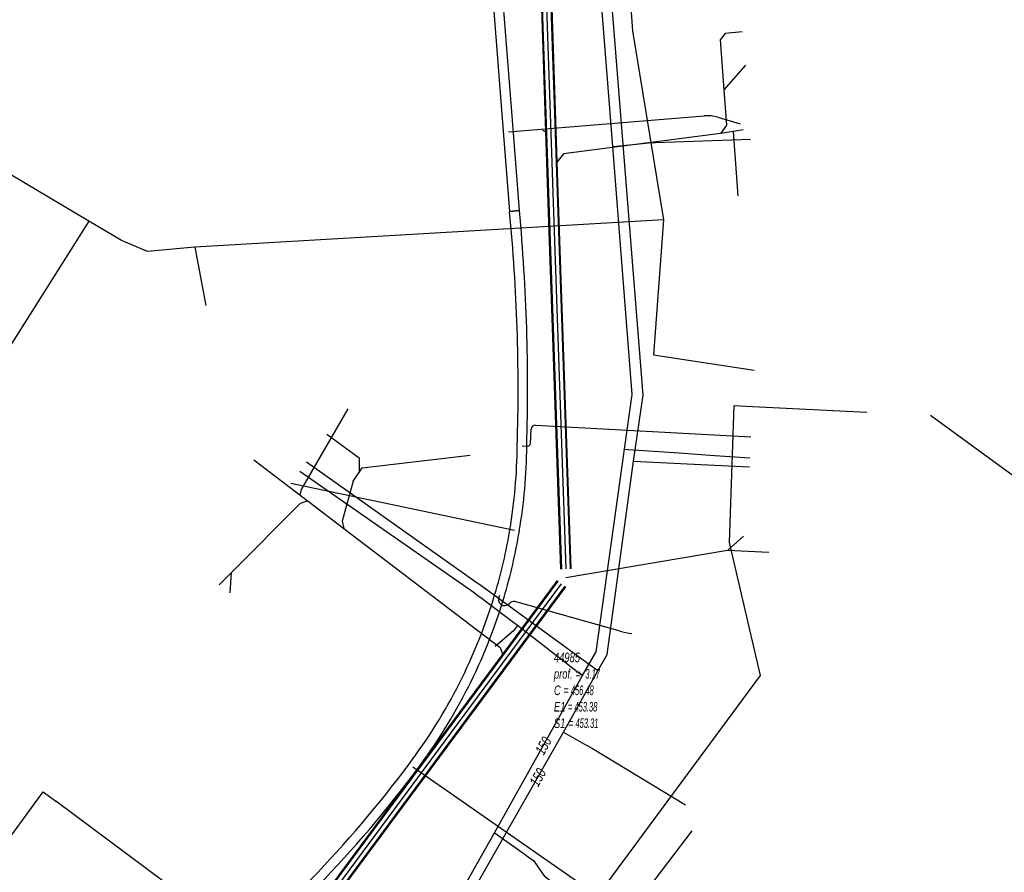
# Model space of a CAD drawing. Header units: metres. Extents: x 2695563 to 2696938, y 1260544 to 1262032.
# Tile 173 of 256: x 2696034 to 2696086, y 1261614 to 1261659. Entities that reach past the tile are written whole.
import ezdxf

# ---------------------------------------------------------------- set-up
doc = ezdxf.new("R2010")
doc.units = ezdxf.units.M
doc.header["$LTSCALE"] = 100
doc.linetypes.add('AUSGEZOGEN', pattern=[0])
doc.linetypes.add('STRICHLINIE2_S3', pattern=[0.25, 0.15, -0.1])
for name, color, linetype in [('Eau portable_Cadastre des conduites_Conduite', 171, 'AUSGEZOGEN'), ('Eau potable_Cadastre des conduites_Conduite_Texte', 171, 'AUSGEZOGEN'), ('EU_Cadastre des conduites', 24, 'AUSGEZOGEN'), ('EU_Cadastre des conduites_Regard normalisé – Texte', 24, 'AUSGEZOGEN'), ('Gaz_Cadastre des conduites_Conduite', 32, 'AUSGEZOGEN'), ('Gaz_Cadastre des conduites_Conduite_Texte', 32, 'AUSGEZOGEN'), ('Réseau électrique_Cadastre des conduite_Bord du tracé', 1, 'AUSGEZOGEN'), ('Réseau électrique_Cadastre des conduite_Tronçon de tracé', 1, 'AUSGEZOGEN'), ('TV_Cadastre des conduites_CONDUITE', 92, 'AUSGEZOGEN'), ('Télécommunications_SW_Cadastre des conduites_Bord du tracé', 94, 'AUSGEZOGEN')]:
    doc.layers.add(name, color=color, linetype=linetype)
doc.styles.add('ARIAL', font='arial.ttf')
pattern_1 = [(0, (2708005, 1273150), (6075, 6075), [6075, -6075]), (90, (2708005, 1273150), (-6075, 6075), [6075, -6075])]

# ---------------------------------------------------------------- blocks, each defined once
blk = doc.blocks.new('COMPLEXOBJECT_1801')
at = {"layer": 'Réseau électrique_Cadastre des conduite_Bord du tracé', "color": 1, "linetype": 'AUSGEZOGEN', "transparency": 33554687}
blk.add_line((6055.418, 11695.891), (6055.161, 11695.273), dxfattribs=at)
for points in [[(6055.397, 11694.973), (6056.226, 11684.356), (6058.093, 11660.496), (6058.655, 11653.288), (6058.983, 11649.083), (6059.501, 11649.124)], [(6059.501, 11649.124), (6059.183, 11653.207), (6058.612, 11660.536), (6056.745, 11684.397), (6055.898, 11695.235)]]:
    blk.add_lwpolyline(points, dxfattribs=at)
for centre, radius, start, end in [((6054.923, 11695.025), 0.997, 12.1341, 60.2523), ((6055.039, 11694.935), 0.36, 6.1398, 70.2421)]:
    blk.add_arc(centre, radius, start, end, dxfattribs=at)
blk = doc.blocks.new('COMPLEXOBJECT_1802')
at = {"layer": 'Réseau électrique_Cadastre des conduite_Bord du tracé', "color": 1, "linetype": 'AUSGEZOGEN', "transparency": 33554687}
for p, q in [((6059.501, 11649.124), (6058.983, 11649.083)), ((6042.061, 11607.404), (6042.428, 11607.064))]:
    blk.add_line(p, q, dxfattribs=at)
for centre, radius, start, end in [((5962.669, 11639.773), 96.763, 358.2342, 5.5214), ((5957.604, 11639.767), 102.326, 358.32545, 5.24655), ((6030.98, 11637.056), 28.407, 350.5287, 359.4646), ((6031.149, 11637.034), 28.738, 350.5239, 359.4869), ((6031.295, 11637.03), 28.092, 343.4111, 350.4756), ((6030.827, 11637.129), 29.072, 343.4292, 350.444), ((6031.157, 11637.08), 28.239, 322.9483, 343.395), ((6031.346, 11636.982), 28.532, 322.9383, 343.4162), ((6005.865, 11655.561), 59.562, 315.82121, 323.41874), ((6005.582, 11655.836), 60.457, 315.83152, 323.39452), ((6006.027, 11655.437), 59.359, 313.20569, 315.79893), ((6004.874, 11656.602), 61.497, 313.26119, 315.77941), ((6078.256, 11577.22), 47.111, 132.1096, 139.7493), ((6078.371, 11577.102), 46.776, 132.0849, 139.7647), ((6047.392, 11602.686), 7.119, 135.68, 138.4936), ((6047.592, 11602.504), 6.889, 135.6909, 138.5513)]:
    blk.add_arc(centre, radius, start, end, dxfattribs=at)
blk = doc.blocks.new('COMPLEXOBJECT_2131')
at = {"layer": 'Réseau électrique_Cadastre des conduite_Tronçon de tracé', "color": 1, "linetype": 'AUSGEZOGEN', "transparency": 33554687}
for centre, radius, start, end in [((6058.723, 11628.731), 0.331, 144.3771, 320.359), ((6059.187, 11628.344), 0.273, 75.9415, 139.9254)]:
    blk.add_arc(centre, radius, start, end, dxfattribs=at)
blk = doc.blocks.new('COMPLEXOBJECT_2199')
at = {"layer": 'Réseau électrique_Cadastre des conduite_Tronçon de tracé', "color": 1, "linetype": 'AUSGEZOGEN', "transparency": 33554687}
blk.add_line((6069.899, 11654.023), (6071.08, 11653.669), dxfattribs=at)
blk.add_arc((6069.377, 11652.325), 1.776, 72.9077, 95.9126, dxfattribs=at)
blk = doc.blocks.new('COMPLEXOBJECT_2200')
at = {"layer": 'Réseau électrique_Cadastre des conduite_Tronçon de tracé', "color": 1, "linetype": 'AUSGEZOGEN', "transparency": 33554687}
for p, q in [((6060.081, 11636.914), (6060.112, 11637.656)), ((6059.636, 11636.784), (6059.933, 11636.772))]:
    blk.add_line(p, q, dxfattribs=at)
for centre, radius, start, end in [((6060.342, 11637.642), 0.231, 88.6095, 176.587), ((6059.932, 11636.921), 0.149, 270.2265, 357.403)]:
    blk.add_arc(centre, radius, start, end, dxfattribs=at)
blk = doc.blocks.new('COMPLEXOBJECT_2266')
at = {"layer": 'Réseau électrique_Cadastre des conduite_Tronçon de tracé', "color": 1, "linetype": 'AUSGEZOGEN', "transparency": 33554687}
blk.add_line((6064.779, 11627.066), (6059.253, 11628.609), dxfattribs=at)
blk.add_arc((6065.694, 11630.049), 3.12, 252.9414, 264.3298, dxfattribs=at)
blk = doc.blocks.new('COMPLEXOBJECT_2267')
at = {"layer": 'Réseau électrique_Cadastre des conduite_Tronçon de tracé', "color": 1, "linetype": 'AUSGEZOGEN', "transparency": 33554687}
for p, q in [((6044.685, 11611.074), (6035.199, 11618.143)), ((6042.495, 11608.276), (6044.743, 11610.643))]:
    blk.add_line(p, q, dxfattribs=at)
for centre, radius, start, end in [((6044.514, 11610.832), 0.297, 320.5399, 54.7886), ((6042.833, 11607.875), 0.524, 130.1612, 227.6577)]:
    blk.add_arc(centre, radius, start, end, dxfattribs=at)

msp = doc.modelspace()

# ---------------------------------------------------------------- hatches: boundary and pattern name
at = {"layer": 'Réseau électrique_Cadastre des conduite_Bord du tracé', "lineweight": 18, "transparency": 33554687}
h = msp.add_hatch(dxfattribs=at)
h.set_pattern_fill('MUSTER', color=1, scale=6075, style=0, pattern_type=2)
h.set_pattern_definition(pattern_1)
h.paths.add_polyline_path([(2696060.471, 1261648.934), (2696060.153, 1261653.017), (2696059.582, 1261660.346), (2696057.715, 1261684.207), (2696056.868, 1261695.045), (2696056.862, 1261695.071), (2696056.855, 1261695.097), (2696056.848, 1261695.123), (2696056.84, 1261695.149), (2696056.831, 1261695.175), (2696056.821, 1261695.2), (2696056.811, 1261695.225), (2696056.8, 1261695.25), (2696056.789, 1261695.274), (2696056.776, 1261695.298), (2696056.764, 1261695.322), (2696056.75, 1261695.345), (2696056.736, 1261695.368), (2696056.721, 1261695.391), (2696056.706, 1261695.413), (2696056.69, 1261695.435), (2696056.673, 1261695.456), (2696056.656, 1261695.477), (2696056.639, 1261695.498), (2696056.62, 1261695.518), (2696056.602, 1261695.537), (2696056.582, 1261695.556), (2696056.563, 1261695.574), (2696056.542, 1261695.592), (2696056.522, 1261695.61), (2696056.5, 1261695.626), (2696056.479, 1261695.642), (2696056.457, 1261695.658), (2696056.434, 1261695.673), (2696056.411, 1261695.687), (2696056.388, 1261695.701), (2696056.131, 1261695.083), (2696056.143, 1261695.078), (2696056.155, 1261695.073), (2696056.167, 1261695.068), (2696056.178, 1261695.062), (2696056.19, 1261695.056), (2696056.201, 1261695.049), (2696056.212, 1261695.042), (2696056.222, 1261695.034), (2696056.233, 1261695.027), (2696056.243, 1261695.018), (2696056.252, 1261695.01), (2696056.262, 1261695.001), (2696056.271, 1261694.991), (2696056.28, 1261694.982), (2696056.288, 1261694.972), (2696056.296, 1261694.962), (2696056.304, 1261694.951), (2696056.311, 1261694.941), (2696056.318, 1261694.93), (2696056.324, 1261694.918), (2696056.33, 1261694.907), (2696056.336, 1261694.895), (2696056.341, 1261694.883), (2696056.346, 1261694.871), (2696056.35, 1261694.859), (2696056.354, 1261694.847), (2696056.358, 1261694.834), (2696056.361, 1261694.821), (2696056.363, 1261694.809), (2696056.365, 1261694.796), (2696056.367, 1261694.783), (2696057.196, 1261684.166), (2696059.063, 1261660.306), (2696059.625, 1261653.098), (2696059.953, 1261648.893)], flags=0)
h = msp.add_hatch(dxfattribs=at)
h.set_pattern_fill('MUSTER', color=1, scale=6075, style=0, pattern_type=2)
h.set_pattern_definition(pattern_1)
h.paths.add_polyline_path([(2696059.953, 1261648.893), (2696059.99, 1261648.498), (2696060.026, 1261648.102), (2696060.06, 1261647.707), (2696060.093, 1261647.311), (2696060.124, 1261646.915), (2696060.153, 1261646.519), (2696060.181, 1261646.123), (2696060.207, 1261645.727), (2696060.231, 1261645.331), (2696060.254, 1261644.935), (2696060.275, 1261644.538), (2696060.294, 1261644.142), (2696060.312, 1261643.745), (2696060.329, 1261643.349), (2696060.343, 1261642.952), (2696060.356, 1261642.555), (2696060.368, 1261642.158), (2696060.377, 1261641.761), (2696060.386, 1261641.364), (2696060.392, 1261640.967), (2696060.397, 1261640.57), (2696060.4, 1261640.173), (2696060.402, 1261639.777), (2696060.402, 1261639.38), (2696060.4, 1261638.983), (2696060.397, 1261638.586), (2696060.392, 1261638.189), (2696060.385, 1261637.792), (2696060.377, 1261637.395), (2696060.367, 1261636.998), (2696060.356, 1261636.601), (2696060.354, 1261636.458), (2696060.352, 1261636.315), (2696060.349, 1261636.172), (2696060.345, 1261636.029), (2696060.34, 1261635.887), (2696060.335, 1261635.744), (2696060.329, 1261635.601), (2696060.322, 1261635.458), (2696060.315, 1261635.316), (2696060.307, 1261635.173), (2696060.298, 1261635.03), (2696060.288, 1261634.888), (2696060.278, 1261634.745), (2696060.267, 1261634.603), (2696060.255, 1261634.46), (2696060.243, 1261634.318), (2696060.229, 1261634.175), (2696060.216, 1261634.033), (2696060.201, 1261633.891), (2696060.186, 1261633.749), (2696060.17, 1261633.607), (2696060.153, 1261633.465), (2696060.135, 1261633.323), (2696060.117, 1261633.181), (2696060.098, 1261633.04), (2696060.079, 1261632.898), (2696060.058, 1261632.757), (2696060.037, 1261632.615), (2696060.016, 1261632.474), (2696059.993, 1261632.333), (2696059.97, 1261632.192), (2696059.951, 1261632.082), (2696059.932, 1261631.972), (2696059.913, 1261631.862), (2696059.893, 1261631.752), (2696059.872, 1261631.642), (2696059.851, 1261631.532), (2696059.83, 1261631.423), (2696059.808, 1261631.313), (2696059.786, 1261631.203), (2696059.763, 1261631.094), (2696059.74, 1261630.985), (2696059.717, 1261630.875), (2696059.693, 1261630.766), (2696059.668, 1261630.657), (2696059.644, 1261630.548), (2696059.618, 1261630.44), (2696059.593, 1261630.331), (2696059.567, 1261630.222), (2696059.54, 1261630.114), (2696059.513, 1261630.005), (2696059.486, 1261629.897), (2696059.458, 1261629.789), (2696059.43, 1261629.681), (2696059.401, 1261629.573), (2696059.372, 1261629.465), (2696059.342, 1261629.357), (2696059.312, 1261629.249), (2696059.282, 1261629.142), (2696059.251, 1261629.034), (2696059.22, 1261628.927), (2696059.188, 1261628.82), (2696059.093, 1261628.509), (2696058.995, 1261628.199), (2696058.893, 1261627.89), (2696058.788, 1261627.583), (2696058.679, 1261627.277), (2696058.567, 1261626.972), (2696058.451, 1261626.668), (2696058.331, 1261626.366), (2696058.208, 1261626.065), (2696058.082, 1261625.765), (2696057.952, 1261625.467), (2696057.819, 1261625.171), (2696057.682, 1261624.876), (2696057.542, 1261624.582), (2696057.399, 1261624.29), (2696057.252, 1261624), (2696057.102, 1261623.712), (2696056.949, 1261623.425), (2696056.792, 1261623.14), (2696056.632, 1261622.857), (2696056.469, 1261622.576), (2696056.303, 1261622.297), (2696056.133, 1261622.02), (2696055.96, 1261621.744), (2696055.785, 1261621.471), (2696055.605, 1261621.2), (2696055.423, 1261620.93), (2696055.238, 1261620.663), (2696055.05, 1261620.398), (2696054.858, 1261620.136), (2696054.664, 1261619.875), (2696054.512, 1261619.671), (2696054.359, 1261619.467), (2696054.205, 1261619.264), (2696054.05, 1261619.062), (2696053.894, 1261618.86), (2696053.737, 1261618.659), (2696053.58, 1261618.459), (2696053.422, 1261618.259), (2696053.262, 1261618.06), (2696053.102, 1261617.862), (2696052.941, 1261617.665), (2696052.78, 1261617.468), (2696052.617, 1261617.272), (2696052.454, 1261617.076), (2696052.29, 1261616.881), (2696052.125, 1261616.687), (2696051.959, 1261616.494), (2696051.792, 1261616.301), (2696051.624, 1261616.109), (2696051.456, 1261615.918), (2696051.287, 1261615.728), (2696051.117, 1261615.538), (2696050.946, 1261615.349), (2696050.775, 1261615.16), (2696050.602, 1261614.973), (2696050.429, 1261614.786), (2696050.255, 1261614.6), (2696050.08, 1261614.415), (2696049.905, 1261614.23), (2696049.728, 1261614.046), (2696049.551, 1261613.863), (2696049.491, 1261613.801), (2696049.43, 1261613.739), (2696049.369, 1261613.677), (2696049.309, 1261613.615), (2696049.248, 1261613.553), (2696049.187, 1261613.492), (2696049.126, 1261613.43), (2696049.065, 1261613.369), (2696049.004, 1261613.307), (2696048.942, 1261613.246), (2696048.881, 1261613.185), (2696048.819, 1261613.124), (2696048.758, 1261613.063), (2696048.696, 1261613.002), (2696048.635, 1261612.941), (2696048.573, 1261612.88), (2696048.511, 1261612.82), (2696048.449, 1261612.759), (2696048.387, 1261612.699), (2696048.325, 1261612.638), (2696048.262, 1261612.578), (2696048.2, 1261612.518), (2696048.138, 1261612.458), (2696048.075, 1261612.398), (2696048.012, 1261612.338), (2696047.95, 1261612.278), (2696047.887, 1261612.218), (2696047.824, 1261612.158), (2696047.761, 1261612.099), (2696047.698, 1261612.039), (2696047.635, 1261611.98), (2696047.485, 1261611.844), (2696047.336, 1261611.707), (2696047.187, 1261611.569), (2696047.038, 1261611.431), (2696046.891, 1261611.293), (2696046.744, 1261611.153), (2696046.597, 1261611.013), (2696046.451, 1261610.872), (2696046.306, 1261610.731), (2696046.161, 1261610.589), (2696046.017, 1261610.447), (2696045.874, 1261610.304), (2696045.731, 1261610.16), (2696045.589, 1261610.016), (2696045.447, 1261609.871), (2696045.306, 1261609.725), (2696045.166, 1261609.579), (2696045.026, 1261609.432), (2696044.887, 1261609.285), (2696044.749, 1261609.137), (2696044.611, 1261608.988), (2696044.474, 1261608.839), (2696044.338, 1261608.689), (2696044.202, 1261608.539), (2696044.066, 1261608.388), (2696043.932, 1261608.236), (2696043.798, 1261608.084), (2696043.665, 1261607.931), (2696043.532, 1261607.778), (2696043.4, 1261607.624), (2696043.269, 1261607.47), (2696043.261, 1261607.462), (2696043.253, 1261607.454), (2696043.245, 1261607.446), (2696043.238, 1261607.438), (2696043.23, 1261607.43), (2696043.222, 1261607.421), (2696043.214, 1261607.413), (2696043.206, 1261607.405), (2696043.199, 1261607.397), (2696043.191, 1261607.389), (2696043.183, 1261607.381), (2696043.175, 1261607.372), (2696043.168, 1261607.364), (2696043.16, 1261607.356), (2696043.152, 1261607.348), (2696043.145, 1261607.339), (2696043.137, 1261607.331), (2696043.129, 1261607.323), (2696043.122, 1261607.314), (2696043.114, 1261607.306), (2696043.106, 1261607.298), (2696043.099, 1261607.29), (2696043.091, 1261607.281), (2696043.084, 1261607.273), (2696043.076, 1261607.264), (2696043.069, 1261607.256), (2696043.061, 1261607.248), (2696043.053, 1261607.239), (2696043.046, 1261607.231), (2696043.038, 1261607.222), (2696043.031, 1261607.214), (2696043.398, 1261606.874), (2696043.405, 1261606.882), (2696043.413, 1261606.891), (2696043.42, 1261606.899), (2696043.427, 1261606.907), (2696043.435, 1261606.915), (2696043.442, 1261606.924), (2696043.45, 1261606.932), (2696043.457, 1261606.94), (2696043.465, 1261606.948), (2696043.472, 1261606.957), (2696043.48, 1261606.965), (2696043.487, 1261606.973), (2696043.495, 1261606.981), (2696043.502, 1261606.989), (2696043.51, 1261606.997), (2696043.517, 1261607.006), (2696043.525, 1261607.014), (2696043.532, 1261607.022), (2696043.54, 1261607.03), (2696043.548, 1261607.038), (2696043.555, 1261607.046), (2696043.563, 1261607.054), (2696043.57, 1261607.062), (2696043.578, 1261607.07), (2696043.586, 1261607.078), (2696043.593, 1261607.086), (2696043.601, 1261607.094), (2696043.609, 1261607.102), (2696043.617, 1261607.11), (2696043.624, 1261607.118), (2696043.632, 1261607.126), (2696043.763, 1261607.28), (2696043.895, 1261607.434), (2696044.027, 1261607.587), (2696044.16, 1261607.739), (2696044.293, 1261607.891), (2696044.428, 1261608.042), (2696044.563, 1261608.193), (2696044.698, 1261608.343), (2696044.834, 1261608.492), (2696044.971, 1261608.641), (2696045.109, 1261608.79), (2696045.247, 1261608.937), (2696045.386, 1261609.084), (2696045.525, 1261609.231), (2696045.665, 1261609.377), (2696045.806, 1261609.522), (2696045.947, 1261609.667), (2696046.089, 1261609.811), (2696046.232, 1261609.954), (2696046.375, 1261610.097), (2696046.519, 1261610.239), (2696046.663, 1261610.381), (2696046.808, 1261610.522), (2696046.954, 1261610.662), (2696047.1, 1261610.802), (2696047.247, 1261610.941), (2696047.394, 1261611.08), (2696047.542, 1261611.217), (2696047.691, 1261611.355), (2696047.84, 1261611.491), (2696047.99, 1261611.627), (2696048.053, 1261611.687), (2696048.117, 1261611.747), (2696048.18, 1261611.807), (2696048.243, 1261611.867), (2696048.306, 1261611.927), (2696048.369, 1261611.987), (2696048.432, 1261612.047), (2696048.495, 1261612.108), (2696048.558, 1261612.168), (2696048.621, 1261612.229), (2696048.683, 1261612.29), (2696048.746, 1261612.35), (2696048.808, 1261612.411), (2696048.871, 1261612.472), (2696048.933, 1261612.533), (2696048.995, 1261612.594), (2696049.057, 1261612.656), (2696049.119, 1261612.717), (2696049.181, 1261612.778), (2696049.243, 1261612.84), (2696049.305, 1261612.901), (2696049.366, 1261612.963), (2696049.428, 1261613.025), (2696049.489, 1261613.087), (2696049.551, 1261613.149), (2696049.612, 1261613.211), (2696049.673, 1261613.273), (2696049.734, 1261613.335), (2696049.795, 1261613.397), (2696049.856, 1261613.46), (2696049.917, 1261613.522), (2696050.096, 1261613.707), (2696050.274, 1261613.893), (2696050.452, 1261614.079), (2696050.628, 1261614.267), (2696050.804, 1261614.455), (2696050.979, 1261614.644), (2696051.153, 1261614.833), (2696051.327, 1261615.023), (2696051.499, 1261615.214), (2696051.671, 1261615.406), (2696051.842, 1261615.599), (2696052.012, 1261615.792), (2696052.181, 1261615.986), (2696052.35, 1261616.18), (2696052.517, 1261616.376), (2696052.684, 1261616.572), (2696052.85, 1261616.769), (2696053.015, 1261616.966), (2696053.179, 1261617.164), (2696053.343, 1261617.363), (2696053.505, 1261617.563), (2696053.667, 1261617.763), (2696053.828, 1261617.964), (2696053.988, 1261618.166), (2696054.147, 1261618.368), (2696054.306, 1261618.571), (2696054.463, 1261618.775), (2696054.62, 1261618.979), (2696054.775, 1261619.184), (2696054.93, 1261619.39), (2696055.084, 1261619.596), (2696055.281, 1261619.86), (2696055.474, 1261620.126), (2696055.665, 1261620.394), (2696055.853, 1261620.664), (2696056.037, 1261620.936), (2696056.218, 1261621.211), (2696056.396, 1261621.487), (2696056.571, 1261621.766), (2696056.743, 1261622.047), (2696056.911, 1261622.329), (2696057.076, 1261622.614), (2696057.238, 1261622.9), (2696057.396, 1261623.189), (2696057.552, 1261623.479), (2696057.703, 1261623.77), (2696057.852, 1261624.064), (2696057.997, 1261624.359), (2696058.138, 1261624.656), (2696058.277, 1261624.955), (2696058.411, 1261625.255), (2696058.543, 1261625.556), (2696058.67, 1261625.859), (2696058.795, 1261626.164), (2696058.915, 1261626.47), (2696059.033, 1261626.777), (2696059.146, 1261627.086), (2696059.257, 1261627.396), (2696059.363, 1261627.707), (2696059.466, 1261628.02), (2696059.565, 1261628.333), (2696059.661, 1261628.648), (2696059.694, 1261628.758), (2696059.726, 1261628.868), (2696059.757, 1261628.979), (2696059.788, 1261629.089), (2696059.819, 1261629.2), (2696059.85, 1261629.311), (2696059.88, 1261629.421), (2696059.909, 1261629.532), (2696059.938, 1261629.643), (2696059.967, 1261629.755), (2696059.995, 1261629.866), (2696060.023, 1261629.977), (2696060.05, 1261630.089), (2696060.077, 1261630.201), (2696060.103, 1261630.312), (2696060.129, 1261630.424), (2696060.154, 1261630.536), (2696060.18, 1261630.648), (2696060.204, 1261630.76), (2696060.228, 1261630.873), (2696060.252, 1261630.985), (2696060.275, 1261631.097), (2696060.298, 1261631.21), (2696060.321, 1261631.322), (2696060.343, 1261631.435), (2696060.364, 1261631.548), (2696060.385, 1261631.661), (2696060.406, 1261631.774), (2696060.426, 1261631.887), (2696060.446, 1261632), (2696060.465, 1261632.113), (2696060.489, 1261632.256), (2696060.511, 1261632.399), (2696060.533, 1261632.543), (2696060.555, 1261632.686), (2696060.575, 1261632.83), (2696060.595, 1261632.973), (2696060.614, 1261633.117), (2696060.633, 1261633.261), (2696060.651, 1261633.405), (2696060.668, 1261633.549), (2696060.684, 1261633.693), (2696060.699, 1261633.837), (2696060.714, 1261633.981), (2696060.728, 1261634.126), (2696060.742, 1261634.27), (2696060.754, 1261634.415), (2696060.766, 1261634.559), (2696060.777, 1261634.704), (2696060.788, 1261634.848), (2696060.797, 1261634.993), (2696060.806, 1261635.138), (2696060.815, 1261635.283), (2696060.822, 1261635.427), (2696060.829, 1261635.572), (2696060.835, 1261635.717), (2696060.84, 1261635.862), (2696060.845, 1261636.007), (2696060.849, 1261636.152), (2696060.852, 1261636.297), (2696060.854, 1261636.442), (2696060.856, 1261636.587), (2696060.867, 1261636.986), (2696060.876, 1261637.384), (2696060.884, 1261637.783), (2696060.89, 1261638.182), (2696060.895, 1261638.58), (2696060.898, 1261638.979), (2696060.9, 1261639.378), (2696060.9, 1261639.776), (2696060.898, 1261640.175), (2696060.895, 1261640.574), (2696060.89, 1261640.973), (2696060.884, 1261641.371), (2696060.876, 1261641.77), (2696060.867, 1261642.168), (2696060.856, 1261642.567), (2696060.844, 1261642.966), (2696060.83, 1261643.364), (2696060.814, 1261643.762), (2696060.797, 1261644.161), (2696060.778, 1261644.559), (2696060.758, 1261644.957), (2696060.736, 1261645.355), (2696060.713, 1261645.754), (2696060.688, 1261646.151), (2696060.662, 1261646.549), (2696060.634, 1261646.947), (2696060.604, 1261647.345), (2696060.573, 1261647.742), (2696060.541, 1261648.14), (2696060.507, 1261648.537), (2696060.471, 1261648.934)], flags=0)

# ---------------------------------------------------------------- linework, layer by layer
at = {"layer": 'Eau portable_Cadastre des conduites_Conduite', "color": 7, "linetype": 'AUSGEZOGEN', "transparency": 33554687}
msp.add_line((2696058.043, 1261628.911), (2696048.948, 1261635.25), dxfattribs=at)
for points in [[(2696056.955, 1261612.383), (2696059.163, 1261616.294), (2696063.785, 1261624.548), (2696064.493, 1261625.78), (2696065.979, 1261636.418), (2696066.388, 1261639.279), (2696065.371, 1261652.298), (2696062.637, 1261686.824), (2696062.61, 1261687.259), (2696062.551, 1261688.213)], [(2696065.371, 1261652.298), (2696065.558, 1261652.316), (2696067.101, 1261652.47), (2696067.391, 1261652.498), (2696067.611, 1261652.506), (2696072.581, 1261652.675)], [(2696065.979, 1261636.418), (2696066.166, 1261636.405), (2696068.842, 1261636.222), (2696070.458, 1261636.112), (2696072.556, 1261635.969)], [(2696060.373, 1261627.167), (2696060.105, 1261627.367), (2696059.755, 1261627.63), (2696058.669, 1261628.442), (2696058.509, 1261628.562), (2696058.245, 1261628.76), (2696058.043, 1261628.911)], [(2696063.785, 1261624.548), (2696063.496, 1261624.737), (2696060.373, 1261627.167), (2696060.165, 1261626.89), (2696059.201, 1261626.061)], [(2696059.163, 1261616.294), (2696059.316, 1261616.185), (2696059.52, 1261616.039), (2696060.773, 1261615.145), (2696060.936, 1261615.029), (2696061.099, 1261614.912), (2696061.222, 1261614.824)], [(2696061.222, 1261614.824), (2696061.471, 1261614.461), (2696061.764, 1261614.032), (2696064.639, 1261611.79)]]:
    msp.add_lwpolyline(points, dxfattribs=at)
at = {"layer": 'EU_Cadastre des conduites', "linetype": 'AUSGEZOGEN', "transparency": 33554687}
for p, q in [((2696060.926, 1261680.138), (2696061.913, 1261650.939)), ((2696060.946, 1261680.139), (2696061.933, 1261650.939)), ((2696060.966, 1261680.139), (2696061.953, 1261650.94)), ((2696061.426, 1261680.155), (2696062.413, 1261650.956)), ((2696061.446, 1261680.155), (2696062.433, 1261650.957)), ((2696061.466, 1261680.156), (2696062.453, 1261650.957)), ((2696061.913, 1261650.939), (2696061.95, 1261649.861)), ((2696061.933, 1261650.939), (2696061.97, 1261649.861)), ((2696061.953, 1261650.94), (2696061.99, 1261649.862)), ((2696062.413, 1261650.956), (2696062.45, 1261649.878)), ((2696062.433, 1261650.957), (2696062.47, 1261649.879)), ((2696062.453, 1261650.957), (2696062.49, 1261649.879)), ((2696061.95, 1261649.861), (2696062.631, 1261630.123)), ((2696061.97, 1261649.861), (2696062.651, 1261630.123)), ((2696061.99, 1261649.862), (2696062.671, 1261630.124)), ((2696062.45, 1261649.878), (2696063.131, 1261630.14)), ((2696062.47, 1261649.879), (2696063.151, 1261630.141)), ((2696062.49, 1261649.879), (2696063.171, 1261630.141)), ((2696062.448, 1261629.523), (2696056.995, 1261622.16)), ((2696062.464, 1261629.511), (2696057.011, 1261622.148)), ((2696062.48, 1261629.499), (2696057.027, 1261622.136)), ((2696062.85, 1261629.225), (2696057.397, 1261621.862)), ((2696062.866, 1261629.213), (2696057.413, 1261621.85)), ((2696062.882, 1261629.201), (2696057.429, 1261621.838)), ((2696056.995, 1261622.16), (2696043.274, 1261603.655)), ((2696057.011, 1261622.148), (2696043.29, 1261603.643)), ((2696057.027, 1261622.136), (2696043.306, 1261603.631)), ((2696057.397, 1261621.862), (2696043.676, 1261603.357)), ((2696057.413, 1261621.85), (2696043.692, 1261603.345)), ((2696057.429, 1261621.838), (2696043.708, 1261603.333))]:
    msp.add_line(p, q, dxfattribs=at)
at = {"layer": 'EU_Cadastre des conduites', "color": 255, "transparency": 33554687}
for p, q in [((2696061.196, 1261680.147), (2696062.183, 1261650.948)), ((2696062.183, 1261650.948), (2696062.22, 1261649.87)), ((2696062.22, 1261649.87), (2696062.901, 1261630.132)), ((2696062.665, 1261629.362), (2696057.212, 1261621.999)), ((2696057.212, 1261621.999), (2696043.491, 1261603.494))]:
    msp.add_line(p, q, dxfattribs=at)
at = {"layer": 'EU_Cadastre des conduites', "color": 24, "linetype": 'AUSGEZOGEN', "transparency": 33554687}
for p, q in [((2696072.32, 1261656.57), (2696071.189, 1261655.269)), ((2696061.684, 1261653.151), (2696061.862, 1261653.06)), ((2696072.2, 1261653.17), (2696071.7, 1261653.088)), ((2696071.93, 1261649.7), (2696071.7, 1261653.088)), ((2696072.217, 1261631.86), (2696071.373, 1261631.094)), ((2696071.373, 1261631.094), (2696062.9, 1261629.67)), ((2696073.539, 1261630.989), (2696071.373, 1261631.094)), ((2696044.73, 1261629.307), (2696045.368, 1261629.946)), ((2696045.306, 1261628.873), (2696045.367, 1261629.94))]:
    msp.add_line(p, q, dxfattribs=at)
for points in [[(2696072.15, 1261658.31), (2696071.26, 1261658.22), (2696070.99, 1261657.9), (2696071.189, 1261655.269), (2696071.33, 1261653.42), (2696071.02, 1261652.976)], [(2696071.7, 1261653.088), (2696071.02, 1261652.976), (2696062.789, 1261651.916), (2696062.431, 1261651.474)], [(2696051.475, 1261638.538), (2696049.028, 1261634.299), (2696048.963, 1261634.012)], [(2696050.379, 1261637.207), (2696052.074, 1261635.969), (2696052.062, 1261635.19)], [(2696051.749, 1261634.738), (2696052.233, 1261635.437), (2696057.894, 1261636.098)], [(2696046.545, 1261635.859), (2696049.108, 1261633.901), (2696049.386, 1261633.694), (2696051.264, 1261632.263), (2696059.463, 1261626.013), (2696059.598, 1261625.637)], [(2696051.749, 1261634.738), (2696051.168, 1261632.647), (2696051.272, 1261632.257)], [(2696045.366, 1261629.945), (2696048.997, 1261633.585), (2696049.363, 1261633.712)]]:
    msp.add_lwpolyline(points, dxfattribs=at)
at = {"layer": 'Gaz_Cadastre des conduites_Conduite', "color": 32, "linetype": 'AUSGEZOGEN', "transparency": 33554687}
msp.add_line((2696064.579, 1261624.788), (2696058.51, 1261629.205), dxfattribs=at)
for points in [[(2696057.393, 1261612.107), (2696062.777, 1261621.569), (2696064.579, 1261624.788), (2696065.064, 1261625.645), (2696066.459, 1261635.785), (2696066.958, 1261639.252), (2696063.1, 1261687.707)], [(2696058.51, 1261629.205), (2696058.14, 1261629.468), (2696049.305, 1261635.738)], [(2696066.459, 1261635.785), (2696068.908, 1261635.666), (2696070.698, 1261635.579), (2696072.533, 1261635.49)], [(2696062.777, 1261621.569), (2696063.879, 1261620.945), (2696064.054, 1261620.846), (2696064.296, 1261620.709), (2696069.185, 1261617.757)]]:
    msp.add_lwpolyline(points, dxfattribs=at)
at = {"layer": 'Réseau électrique_Cadastre des conduite_Tronçon de tracé', "color": 1, "linetype": 'AUSGEZOGEN', "transparency": 33554687}
for p, q in [((2696059.889, 1261653.06), (2696070.164, 1261653.902)), ((2696061.318, 1261637.683), (2696072.609, 1261637.06)), ((2696065.212, 1261612.545), (2696054.874, 1261619.736)), ((2696030.708, 1261611.857), (2696035.492, 1261618.444)), ((2696035.492, 1261618.444), (2696036.169, 1261617.953)), ((2696066.119, 1261611.916), (2696069.521, 1261616.387))]:
    msp.add_line(p, q, dxfattribs=at)
at = {"layer": 'Réseau électrique_Cadastre des conduite_Tronçon de tracé', "color": 1, "linetype": 'STRICHLINIE2_S3', "transparency": 33554687}
msp.add_line((2696060.217, 1261632.153), (2696048.481, 1261634.61), dxfattribs=at)
at = {"layer": 'TV_Cadastre des conduites_CONDUITE', "color": 92, "linetype": 'AUSGEZOGEN', "transparency": 33554687}
for p, q in [((2696037.892, 1261648.384), (2696031.542, 1261652.151)), ((2696068.015, 1261648.458), (2696043.46, 1261647.022)), ((2696039.601, 1261647.37), (2696037.892, 1261648.384)), ((2696043.46, 1261647.022), (2696044.022, 1261643.955))]:
    msp.add_line(p, q, dxfattribs=at)
for points in [[(2696063.973, 1261691.124), (2696065.286, 1261673.845), (2696066.405, 1261658.371), (2696068.015, 1261648.458)], [(2696068.015, 1261648.458), (2696067.504, 1261641.361), (2696072.779, 1261640.569)], [(2696037.892, 1261648.384), (2696023.844, 1261626.123), (2696026.427, 1261624.443), (2696026.657, 1261622.932)], [(2696043.46, 1261647.022), (2696040.969, 1261646.794), (2696039.601, 1261647.37)], [(2696082.023, 1261638.194), (2696091.534, 1261631.257), (2696092.693, 1261631.973)]]:
    msp.add_lwpolyline(points, dxfattribs=at)
at = {"layer": 'Télécommunications_SW_Cadastre des conduites_Bord du tracé', "color": 94, "linetype": 'AUSGEZOGEN', "transparency": 33554687}
msp.add_line((2696061.448, 1261608.794), (2696065.889, 1261614.77), dxfattribs=at)
msp.add_lwpolyline([(2696065.889, 1261614.77), (2696073.105, 1261624.54), (2696071.489, 1261631.525), (2696071.737, 1261638.702), (2696072.686, 1261638.656), (2696078.679, 1261638.365)], dxfattribs=at)

# ---------------------------------------------------------------- block references
at = {"layer": 'Réseau électrique_Cadastre des conduite_Bord du tracé', "color": 1, "linetype": 'AUSGEZOGEN', "lineweight": -3, "transparency": 33554687}
for name in ['COMPLEXOBJECT_1801', 'COMPLEXOBJECT_1802']:
    msp.add_blockref(name, (2690000.97, 1249999.81), dxfattribs=at)
at = {"layer": 'Réseau électrique_Cadastre des conduite_Tronçon de tracé', "color": 1, "linetype": 'AUSGEZOGEN', "lineweight": -3, "transparency": 33554687}
for name in ['COMPLEXOBJECT_2199', 'COMPLEXOBJECT_2200', 'COMPLEXOBJECT_2131', 'COMPLEXOBJECT_2266', 'COMPLEXOBJECT_2267']:
    msp.add_blockref(name, (2690000.97, 1249999.81), dxfattribs=at)

# ---------------------------------------------------------------- texts
at = {"layer": 'Eau potable_Cadastre des conduites_Conduite_Texte', "color": 7, "transparency": 33554687, "insert": (2696061.726, 1261620.859), "char_height": 0.55426, "width": 1.10014, "attachment_point": 5, "rotation": 60.7518, "style": 'ARIAL'}
msp.add_mtext('\\A1;{\\fArial|i1|b0;\\H0.554263;\\W0.700000;\\C7;150}\\P', dxfattribs=at)
at = {"layer": 'EU_Cadastre des conduites_Regard normalisé – Texte', "color": 24, "transparency": 33554687, "insert": (2696062.279, 1261625.747), "char_height": 0.50641, "width": 2.84065, "attachment_point": 1, "line_spacing_factor": 1.024096, "style": 'ARIAL'}
msp.add_mtext('\\A1;{\\fArial|b0|i1|c0|p34;\\W0.69514;44985}\\P{\\fArial|b0|i1|c0|p34;\\H0.99721x;\\W0.69514;prof. = \\W0.4866; 3.17}\\P{\\fArial|b0|i1|c0|p34;\\H0.99721x;\\W0.69514;C =\\W0.4866; 456.48}\\P{\\fArial|b0|i1|c0|p34;\\H0.99721x;\\W0.69514;E1 \\W0.4866;= 453.38}\\P{\\fArial|b0|i1|c0|p34;\\H0.99721x;\\W0.69514;S1 =\\W0.4866; 453.31}', dxfattribs=at)
at = {"layer": 'Gaz_Cadastre des conduites_Conduite_Texte', "color": 32, "transparency": 33554687, "insert": (2696061.437, 1261619.202), "char_height": 0.55825, "width": 1.10806, "attachment_point": 5, "rotation": 60.3594, "style": 'ARIAL'}
msp.add_mtext('\\A1;{\\fArial|i1|b0;\\H0.558250;\\W0.700000;\\C32;150}\\P', dxfattribs=at)

doc.saveas('drawing.dxf')
